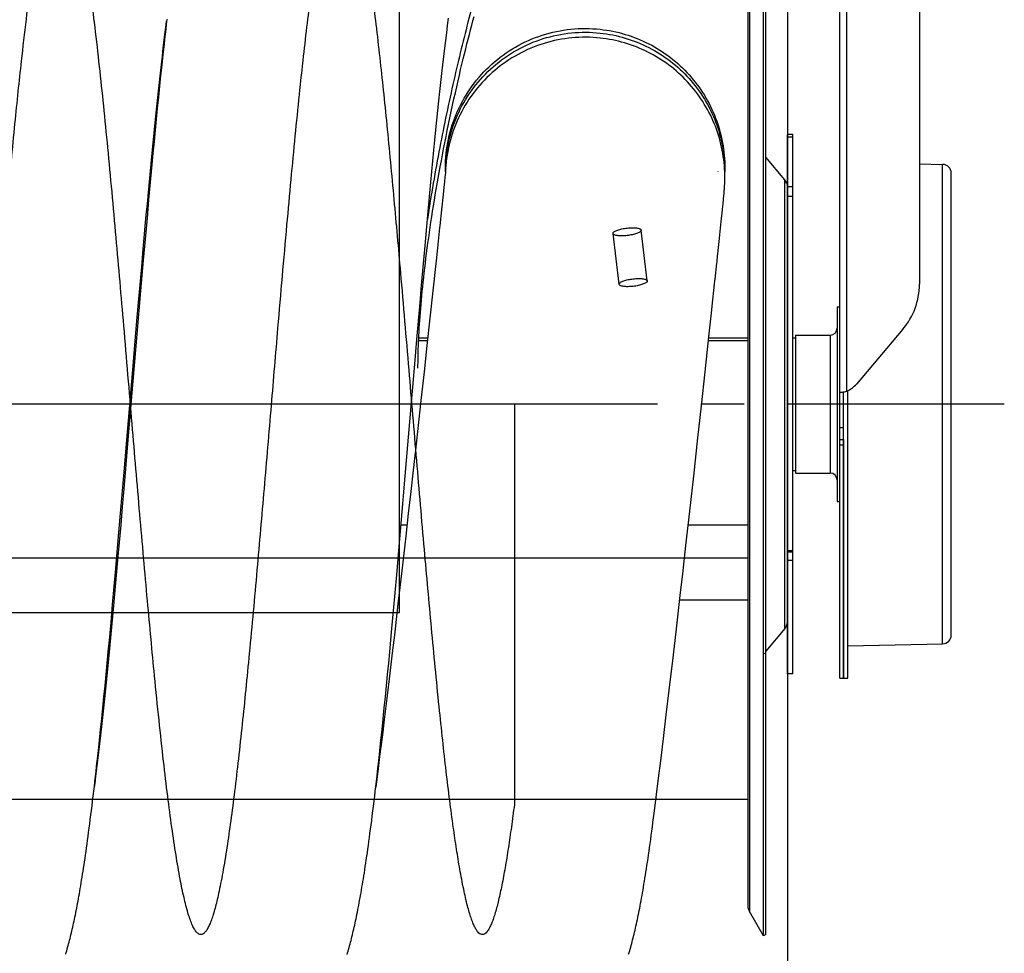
# Model space of a CAD drawing. Extents: x 0 to 594, y 0 to 420.
# Tile 13 of 16: x 292 to 348, y 258 to 311. Entities that reach past the tile are written whole.
import ezdxf

# ---------------------------------------------------------------- set-up
doc = ezdxf.new("R2010")
doc.units = 0
doc.header["$LTSCALE"] = 32.67
doc.linetypes.add('CENTER', pattern=[0.6, 0.375, -0.075, 0.075, -0.075])
for name, color, linetype in [('110528_DXF_CONTINUOUS_LINE', 7, 'CONTINUOUS'), ('110528_DXF_DIMENSION', 7, 'CONTINUOUS'), ('110536_DXF_CONTINUOUS_LINE', 7, 'CONTINUOUS'), ('110592_DXF_CONTINUOUS_LINE', 7, 'CONTINUOUS'), ('110618_DXF_CONTINUOUS_LINE', 7, 'CONTINUOUS'), ('110652_DXF_CONTINUOUS_LINE', 7, 'CONTINUOUS'), ('110660_DXF_CONTINUOUS_LINE', 7, 'CONTINUOUS'), ('111735_DXF_CONTINUOUS_LINE', 7, 'CONTINUOUS'), ('111736_DXF_CONTINUOUS_LINE', 7, 'CONTINUOUS'), ('124129_DXF_CONTINUOUS_LINE', 7, 'CONTINUOUS'), ('ASE_85_150-10_DXF_AXIS', 7, 'CONTINUOUS'), ('G_ASE_DUMMY_DXF_CONTINUOUS', 7, 'CONTINUOUS'), ('GUIDE_150_DXF_CONTINUOUS_L', 7, 'CONTINUOUS'), ('HOSE_85_150-DXF_CONTINUOUS', 7, 'CONTINUOUS'), ('SPRING_DUMMYDXF_CONTINUOUS', 7, 'CONTINUOUS')]:
    doc.layers.add(name, color=color, linetype=linetype)

msp = doc.modelspace()

# ---------------------------------------------------------------- linework, layer by layer
at = {"layer": '110528_DXF_CONTINUOUS_LINE', "color": 7, "linetype": 'CONTINUOUS'}
for p, q in [((334.26461, 259.19831), (334.26461, 319.34831)), ((333.37849, 317.63934), (333.37849, 260.90729)), ((334.26461, 259.19831), (333.46558, 260.58229)), ((334.39452, 259.27331), (334.26461, 259.19831))]:
    msp.add_line(p, q, dxfattribs=at)
at = {"layer": '110528_DXF_CONTINUOUS_LINE', "color": 3, "linetype": 'CONTINUOUS'}
for p, q in [((334.39452, 259.27331), (334.39452, 319.27331)), ((335.47417, 301.95454), (334.39452, 303.24122)), ((335.62624, 283.56292), (335.62624, 298.09397)), ((335.47417, 276.59208), (334.39452, 275.3054))]:
    msp.add_line(p, q, dxfattribs=at)
at = {"layer": '110528_DXF_CONTINUOUS_LINE', "color": 9, "linetype": 'CONTINUOUS'}
for p, q in [((333.46558, 317.96434), (333.46558, 260.58229)), ((335.47417, 276.59208), (335.47417, 301.95454)), ((334.39452, 275.18917), (334.26461, 275.15395))]:
    msp.add_line(p, q, dxfattribs=at)
at = {"layer": '110528_DXF_CONTINUOUS_LINE', "color": 3, "linetype": 'CONTINUOUS'}
for centre, start, end in [((334.97624, 301.53673), 2.502345, 40), ((334.97624, 277.00989), 320, 360)]:
    msp.add_arc(centre, 0.65, start, end, dxfattribs=at)
at = {"layer": '110528_DXF_CONTINUOUS_LINE', "color": 7, "linetype": 'CONTINUOUS'}
msp.add_arc((334.02849, 260.90729), 0.65, 180, 210, dxfattribs=at)
at = {"layer": '110528_DXF_DIMENSION', "color": 2, "linetype": 'CONTINUOUS'}
msp.add_line((335.62624, 330.52274), (335.62624, 248.02389), dxfattribs=at)
at = {"layer": '110536_DXF_CONTINUOUS_LINE', "color": 3, "linetype": 'CONTINUOUS'}
for p, q in [((338.58074, 273.77332), (338.58074, 337.87331)), ((343.08074, 337.82832), (343.08074, 296.0483)), ((342.14492, 293.50579), (339.51565, 290.40725))]:
    msp.add_line(p, q, dxfattribs=at)
at = {"layer": '110536_DXF_CONTINUOUS_LINE', "color": 9, "linetype": 'CONTINUOUS'}
for p, q in [((338.98074, 290.00743), (338.98074, 337.43278)), ((338.58074, 287.95513), (338.78074, 287.95513)), ((338.58074, 287.27331), (338.78074, 287.27331)), ((338.58074, 286.96626), (338.78074, 286.96626))]:
    msp.add_line(p, q, dxfattribs=at)
at = {"layer": '110536_DXF_CONTINUOUS_LINE', "color": 7, "linetype": 'CONTINUOUS'}
for p, q in [((338.68553, 289.94921), (338.69161, 289.94942)), ((338.69161, 289.94942), (338.70203, 289.94971)), ((338.70203, 289.94971), (338.71451, 289.94995)), ((338.71451, 289.94995), (338.72893, 289.95012)), ((338.72893, 289.95012), (338.74506, 289.95018)), ((338.74506, 289.95018), (338.78074, 289.95018)), ((338.78074, 273.77332), (338.78074, 289.95018)), ((338.58074, 273.77331), (338.78074, 273.77331))]:
    msp.add_line(p, q, dxfattribs=at)
at = {"layer": '110536_DXF_CONTINUOUS_LINE', "color": 3, "linetype": 'CONTINUOUS'}
for centre, radius, start, end in [((339.15176, 296.05096), 3.92898, 319.624496, 359.961193), ((338.37255, 291.37884), 1.50022, 293.916343, 319.636765), ((338.54288, 291.34544), 1.40352, 276.037283, 277.764797), ((338.51352, 291.56565), 1.62567, 277.741723, 278.846672), ((338.50015, 291.65289), 1.71393, 278.839768, 279.391228), ((338.4946, 291.68649), 1.74799, 279.390817, 279.947967), ((338.4888, 291.71913), 1.78114, 279.950582, 283.49615), ((338.50755, 291.63931), 1.69915, 283.509369, 284.19887), ((338.5344, 291.53524), 1.59167, 284.180765, 286.285446)]:
    msp.add_arc(centre, radius, start, end, dxfattribs=at)
msp.add_open_spline([(338.58074, 289.95018), (338.58074, 289.94747), (338.59469, 289.94539), (338.61235, 289.94444), (338.64869, 289.94574), (338.67503, 289.94808), (338.6905, 289.94971)], degree=3, knots=[0, 0, 0, 0, 0.07345742, 0.26683287, 0.57926332, 1, 1, 1, 1], dxfattribs=at)
at = {"layer": '110536_DXF_CONTINUOUS_LINE', "color": 7, "linetype": 'CONTINUOUS'}
msp.add_open_spline([(338.78074, 289.95018), (338.78074, 289.95187), (338.78984, 289.95269), (338.79992, 289.95845), (338.82204, 289.96481), (338.8376, 289.97088), (338.84668, 289.97432)], degree=3, knots=[0, 0, 0, 0, 0.07190837, 0.2706216, 0.58538529, 1, 1, 1, 1], dxfattribs=at)
at = {"layer": '110592_DXF_CONTINUOUS_LINE', "color": 7, "linetype": 'CONTINUOUS'}
msp.add_line((333.37849, 266.90831), (328.17803, 266.90831), dxfattribs=at)
at = {"layer": '110618_DXF_CONTINUOUS_LINE', "color": 3, "linetype": 'CONTINUOUS'}
for p, q in [((335.62624, 298.09397), (335.62624, 304.52331)), ((335.62624, 274.02331), (335.62624, 283.56292))]:
    msp.add_line(p, q, dxfattribs=at)
at = {"layer": '110618_DXF_CONTINUOUS_LINE', "color": 7, "linetype": 'CONTINUOUS'}
for p, q in [((335.92624, 304.52331), (335.62624, 304.52331)), ((335.92624, 274.02331), (335.92624, 304.52331)), ((335.92624, 280.90955), (335.62624, 280.90955)), ((335.92624, 274.02331), (335.62624, 274.02331))]:
    msp.add_line(p, q, dxfattribs=at)
at = {"layer": '110618_DXF_CONTINUOUS_LINE', "color": 9, "linetype": 'CONTINUOUS'}
for p, q in [((335.62624, 304.38791), (335.92624, 304.38791)), ((335.92624, 301.56515), (335.62624, 301.56515)), ((335.92624, 301.01571), (335.62624, 301.01571)), ((335.92624, 280.98082), (335.62624, 280.98082)), ((335.92624, 280.43109), (335.62624, 280.43109))]:
    msp.add_line(p, q, dxfattribs=at)
at = {"layer": '110652_DXF_CONTINUOUS_LINE', "color": 9, "linetype": 'CONTINUOUS'}
for p, q in [((313.67849, 277.49512), (313.67849, 311.77331)), ((251.37849, 277.49512), (313.67849, 277.49512))]:
    msp.add_line(p, q, dxfattribs=at)
at = {"layer": '110652_DXF_CONTINUOUS_LINE', "color": 3, "linetype": 'CONTINUOUS'}
for p, q in [((313.67849, 278.68723), (313.67849, 281.32422)), ((297.42076, 277.49512), (297.47206, 277.49512)), ((313.33856, 277.49512), (313.54021, 277.49512))]:
    msp.add_line(p, q, dxfattribs=at)
at = {"layer": '110660_DXF_CONTINUOUS_LINE', "color": 9, "linetype": 'CONTINUOUS'}
for p, q in [((327.69088, 296.24004), (327.34341, 299.11268)), ((326.10246, 296.0479), (325.75498, 298.92054))]:
    msp.add_line(p, q, dxfattribs=at)
for points in [[(325.75458, 298.92728), (325.75458, 298.94154), (325.76819, 298.97475), (325.8121, 299.01598), (325.87848, 299.05745), (325.96681, 299.09748), (326.07454, 299.13525), (326.19807, 299.16919), (326.33359, 299.19825), (326.47617, 299.22132), (326.62142, 299.23766), (326.76398, 299.2467), (326.89948, 299.24815), (327.02296, 299.24204), (327.13065, 299.22858), (327.21906, 299.20849), (327.2856, 299.18208), (327.33099, 299.14991), (327.34381, 299.11924), (327.34381, 299.10594)], [(327.34381, 299.10594), (327.34381, 299.09168), (327.3302, 299.05848), (327.28629, 299.01725), (327.21991, 298.97578), (327.13158, 298.93575), (327.02385, 298.89798), (326.90032, 298.86404), (326.7648, 298.83497), (326.62222, 298.81191), (326.47697, 298.79556), (326.33441, 298.78653), (326.19891, 298.78508), (326.07543, 298.79119), (325.96774, 298.80465), (325.87933, 298.82474), (325.81279, 298.85115), (325.7674, 298.88332), (325.75458, 298.91398), (325.75458, 298.92728)], [(326.10206, 296.05464), (326.10206, 296.0689), (326.11567, 296.10211), (326.15958, 296.14333), (326.22596, 296.18481), (326.31428, 296.22484), (326.42202, 296.26261), (326.54554, 296.29655), (326.68107, 296.32561), (326.82364, 296.34867), (326.9689, 296.36502), (327.11146, 296.37405), (327.24695, 296.37551), (327.37044, 296.3694), (327.47812, 296.35594), (327.56653, 296.33585), (327.63308, 296.30944), (327.67846, 296.27727), (327.69129, 296.2466), (327.69129, 296.2333)], [(327.69129, 296.2333), (327.69129, 296.21904), (327.67767, 296.18584), (327.63376, 296.14461), (327.56739, 296.10313), (327.47906, 296.06311), (327.37132, 296.02534), (327.2478, 295.99139), (327.11228, 295.96233), (326.9697, 295.93927), (326.82445, 295.92292), (326.68189, 295.91389), (326.54639, 295.91243), (326.4229, 295.91855), (326.31522, 295.93201), (326.22681, 295.9521), (326.16027, 295.9785), (326.11488, 296.01067), (326.10206, 296.04134), (326.10206, 296.05464)]]:
    msp.add_open_spline(points, degree=3, knots=[0, 0, 0, 0, 0.02481617, 0.05865304, 0.10381791, 0.16049134, 0.22709802, 0.30233915, 0.38329588, 0.46822515, 0.55360741, 0.63760104, 0.71673469, 0.78932791, 0.85261041, 0.90544698, 0.94659665, 0.9768507, 1, 1, 1, 1], dxfattribs=at)
at = {"layer": '111735_DXF_CONTINUOUS_LINE', "color": 7, "linetype": 'CONTINUOUS'}
for p, q in [((335.92624, 293.02331), (336.08074, 293.02331)), ((335.92624, 285.52331), (336.08074, 285.52331))]:
    msp.add_line(p, q, dxfattribs=at)
at = {"layer": '111736_DXF_CONTINUOUS_LINE', "color": 7, "linetype": 'CONTINUOUS'}
for p, q in [((338.43074, 294.77331), (338.43074, 283.77331)), ((338.43074, 294.77331), (338.58074, 294.77331)), ((336.08074, 293.17331), (336.08074, 285.37331)), ((336.08074, 293.17331), (338.03074, 293.17331)), ((336.08074, 285.37331), (338.03074, 285.37331)), ((338.43074, 283.77331), (338.58074, 283.77331))]:
    msp.add_line(p, q, dxfattribs=at)
at = {"layer": '111736_DXF_CONTINUOUS_LINE', "color": 9, "linetype": 'CONTINUOUS'}
msp.add_line((338.03074, 293.17331), (338.03074, 285.37331), dxfattribs=at)
at = {"layer": '111736_DXF_CONTINUOUS_LINE', "color": 7, "linetype": 'CONTINUOUS'}
for centre, start, end in [((338.03074, 293.57331), 270, 360), ((338.03074, 284.97331), 0, 90)]:
    msp.add_arc(centre, 0.4, start, end, dxfattribs=at)
at = {"layer": '124129_DXF_CONTINUOUS_LINE', "color": 7, "linetype": 'CONTINUOUS'}
msp.add_line((331.67849, 302.45415), (331.67849, 302.42674), dxfattribs=at)
at = {"layer": 'ASE_85_150-10_DXF_AXIS', "color": 7, "linetype": 'CENTER'}
msp.add_line((347.88074, 289.27331), (236.53074, 289.27331), dxfattribs=at)
at = {"layer": 'G_ASE_DUMMY_DXF_CONTINUOUS', "color": 9, "linetype": 'CONTINUOUS'}
for p, q in [((315.26364, 292.85378), (314.7623, 292.85378)), ((333.37849, 292.85378), (331.15642, 292.85378))]:
    msp.add_line(p, q, dxfattribs=at)
at = {"layer": 'G_ASE_DUMMY_DXF_CONTINUOUS', "color": 7, "linetype": 'CONTINUOUS'}
for p, q in [((315.28018, 293.00582), (314.76924, 293.00582)), ((333.37849, 293.00582), (331.17288, 293.00582)), ((314.10718, 282.43348), (313.77461, 282.43348)), ((333.37849, 282.43348), (330.00759, 282.43348)), ((333.37849, 278.1922), (329.52593, 278.1922))]:
    msp.add_line(p, q, dxfattribs=at)
at = {"layer": 'GUIDE_150_DXF_CONTINUOUS_L', "color": 7, "linetype": 'CONTINUOUS'}
msp.add_lwpolyline([(314.72624, 291.30163), (314.72668, 291.46501), (314.7281, 291.64117), (314.73053, 291.82025), (314.73397, 292.00213), (314.73844, 292.18691), (314.74395, 292.37494), (314.75053, 292.56625), (314.75819, 292.76081), (314.76695, 292.95896), (314.77683, 293.16071), (314.78785, 293.36607), (314.80005, 293.57539), (314.81345, 293.78869), (314.82805, 294.00598), (314.84392, 294.22763), (314.86108, 294.45366), (314.87955, 294.68408), (314.89939, 294.91915), (314.92063, 295.15901), (314.94329, 295.40355), (314.9674, 295.65272), (314.993, 295.90661), (315.0201, 296.16513), (315.04869, 296.42797), (315.0788, 296.69513), (315.11044, 296.96656), (315.14359, 297.2419), (315.17826, 297.52112), (315.21445, 297.80417), (315.25212, 298.09056), (315.29127, 298.38023), (315.33191, 298.67314), (315.37398, 298.96878), (315.41747, 299.26708), (315.4624, 299.56799), (315.50867, 299.87103), (315.55627, 300.17598), (315.6052, 300.48292), (315.65548, 300.79183), (315.70701, 301.10221), (315.75986, 301.41441), (315.81427, 301.72976), (315.87022, 302.04812), (315.92773, 302.36946), (315.98709, 302.69531), (316.04834, 303.02569), (316.11146, 303.36038), (316.17669, 303.70048), (316.24431, 304.04709), (316.31409, 304.39885), (316.38556, 304.75322), (316.45885, 305.11073), (316.53383, 305.47053), (316.60954, 305.82809), (316.68592, 306.18319), (316.76294, 306.5358), (316.83966, 306.88172), (316.91581, 307.22007), (316.9915, 307.55162), (317.0663, 307.87477), (317.13992, 308.18858), (317.2125, 308.49398), (317.28427, 308.79218), (317.35517, 309.08316), (317.42515, 309.36696), (317.49449, 309.64486), (317.56316, 309.91689), (317.63112, 310.18303), (317.6986, 310.44439), (317.76566, 310.70118), (317.83219, 310.95317), (317.8983, 311.20084)], dxfattribs=at)
at = {"layer": 'GUIDE_150_DXF_CONTINUOUS_L', "color": 9, "linetype": 'CONTINUOUS'}
msp.add_open_spline([(322.01549, 320.90606), (321.96589, 320.9512), (321.8486, 321.02363), (321.63348, 321.01151), (321.4275, 320.89521), (321.21988, 320.70106), (321.0063, 320.43291), (320.78723, 320.09785), (320.56384, 319.70224), (320.24904, 319.07684), (319.85848, 318.18082), (319.40149, 316.98694), (318.94411, 315.66029), (318.48946, 314.22041), (318.0401, 312.68123), (317.59809, 311.05283), (317.1655, 309.34241), (316.5943, 306.91607), (315.92254, 303.70986), (315.46736, 301.08543), (315.26205, 299.72961)], degree=3, knots=[0, 0, 0, 0, 0.00880951, 0.01711435, 0.02696303, 0.03929486, 0.05430151, 0.07188116, 0.09183588, 0.11394834, 0.16383019, 0.22014567, 0.28183916, 0.34813491, 0.41847437, 0.4924499, 0.56976783, 0.65021666, 0.81987087, 1, 1, 1, 1], dxfattribs=at)
at = {"layer": 'HOSE_85_150-DXF_CONTINUOUS', "color": 9, "linetype": 'CONTINUOUS'}
for p, q in [((313.67849, 277.49512), (313.67849, 311.77331)), ((333.37849, 311.63831), (333.37849, 266.90831)), ((316.27849, 302.40729), (316.27852, 302.41353)), ((316.28115, 302.61226), (316.28131, 302.61815)), ((316.28115, 302.61226), (316.28136, 302.61815)), ((316.29125, 302.57238), (316.29043, 302.55773)), ((316.29136, 302.57237), (316.29065, 302.55772)), ((332.07849, 302.12384), (332.07843, 302.1302)), ((320.17849, 289.27331), (250.67849, 289.27347)), ((320.17849, 289.27331), (320.17849, 266.62767)), ((251.37849, 280.57969), (333.37849, 280.57969)), ((251.37849, 277.49512), (313.67849, 277.49512)), ((333.37849, 266.90831), (251.37849, 266.90831))]:
    msp.add_line(p, q, dxfattribs=at)
at = {"layer": 'HOSE_85_150-DXF_CONTINUOUS', "color": 7, "linetype": 'CONTINUOUS'}
for p, q in [((300.43531, 310.29941), (300.48787, 310.71748)), ((300.48787, 310.71748), (300.51491, 310.9286)), ((316.34979, 310.27272), (316.40225, 310.69072)), ((316.40225, 310.69072), (316.45407, 311.09365)), ((300.38186, 309.86394), (300.43531, 310.29941)), ((316.29672, 309.83982), (316.34979, 310.27272)), ((300.32778, 309.41316), (300.38186, 309.86394)), ((316.24309, 309.39221), (316.29672, 309.83982)), ((300.30189, 309.03749), (300.23834, 308.44759)), ((300.27324, 308.94844), (300.32778, 309.41316)), ((316.18893, 308.93029), (316.24309, 309.39221)), ((300.16352, 307.98371), (300.2185, 308.47206)), ((300.23834, 308.44759), (300.1752, 307.85029)), ((300.2185, 308.47206), (300.27324, 308.94844)), ((316.07923, 307.96492), (316.13429, 308.45436)), ((316.13429, 308.45436), (316.18893, 308.93029)), ((300.10827, 307.4834), (300.16352, 307.98371)), ((316.02381, 307.46266), (316.07923, 307.96492)), ((300.05271, 306.97075), (300.10827, 307.4834)), ((300.1752, 307.85029), (300.11241, 307.24565)), ((315.96808, 306.94802), (316.02381, 307.46266)), ((299.99679, 306.44564), (300.05271, 306.97075)), ((300.11241, 307.24565), (300.04993, 306.63383)), ((315.91207, 306.42156), (315.96808, 306.94802)), ((299.94054, 305.90825), (299.99679, 306.44564)), ((300.04993, 306.63383), (299.98773, 306.0149)), ((315.85581, 305.88366), (315.91207, 306.42156)), ((299.88399, 305.35913), (299.94054, 305.90825)), ((299.98773, 306.0149), (299.92577, 305.38892)), ((315.79931, 305.33469), (315.85581, 305.88366)), ((299.8272, 304.79905), (299.88399, 305.35913)), ((299.92577, 305.38892), (299.86402, 304.7561)), ((315.74259, 304.77501), (315.79931, 305.33469)), ((299.7702, 304.22851), (299.8272, 304.79905)), ((299.86402, 304.7561), (299.80244, 304.11658)), ((315.68568, 304.20495), (315.74259, 304.77501)), ((299.71304, 303.64817), (299.7702, 304.22851)), ((299.80244, 304.11658), (299.74102, 303.47051)), ((315.62857, 303.62482), (315.68568, 304.20495)), ((299.65571, 303.0582), (299.71304, 303.64817)), ((299.74102, 303.47051), (299.67976, 302.81816)), ((315.57127, 303.03491), (315.62857, 303.62482)), ((299.59821, 302.45884), (299.65571, 303.0582)), ((315.51378, 302.43543), (315.57127, 303.03491)), ((299.54051, 301.85018), (299.59821, 302.45884)), ((299.67976, 302.81816), (299.5881, 301.82868)), ((315.45611, 301.8267), (315.51378, 302.43543)), ((316.27849, 302.40729), (316.27849, 302.61825)), ((316.27849, 302.40729), (316.27849, 302.39369)), ((316.28957, 302.51199), (316.27867, 302.39552)), ((316.29358, 302.55735), (316.28957, 302.51199)), ((316.29477, 302.5722), (316.29355, 302.5571)), ((332.07846, 302.08552), (332.07849, 302.40729)), ((332.07849, 302.40729), (332.07849, 302.61825)), ((299.48262, 301.2325), (299.54051, 301.85018)), ((299.5881, 301.82868), (299.49676, 300.8273)), ((315.39826, 301.20913), (315.45611, 301.8267)), ((316.21932, 301.80085), (316.2093, 301.70355)), ((316.25329, 302.1371), (316.21932, 301.80085)), ((332.07136, 301.7478), (332.07283, 301.78764)), ((332.07283, 301.78764), (332.0743, 301.83339)), ((332.07555, 301.87983), (332.07643, 301.92006)), ((332.07643, 301.92006), (332.07711, 301.95575)), ((332.07711, 301.95575), (332.07775, 301.99715)), ((332.07775, 301.99715), (332.07821, 302.04114)), ((332.07821, 302.04114), (332.07846, 302.08552)), ((299.42456, 300.60618), (299.48262, 301.2325)), ((315.34026, 300.58326), (315.39826, 301.20913)), ((316.2093, 301.70355), (316.14934, 301.12428)), ((332.03358, 301.18154), (332.04211, 301.28258)), ((332.04211, 301.28258), (332.0473, 301.34815)), ((332.0473, 301.34815), (332.05194, 301.41055)), ((332.05194, 301.41055), (332.05993, 301.52766)), ((332.05993, 301.52766), (332.06293, 301.57639)), ((332.06293, 301.57639), (332.06537, 301.6196)), ((332.06537, 301.6196), (332.06762, 301.66316)), ((332.06762, 301.66316), (332.06962, 301.70607)), ((332.06962, 301.70607), (332.07136, 301.7478)), ((299.49676, 300.8273), (299.40572, 299.81537)), ((316.14934, 301.12428), (316.05903, 300.26424)), ((331.9743, 300.55921), (332.00652, 300.88742)), ((332.00652, 300.88742), (332.02249, 301.05744)), ((332.02249, 301.05744), (332.03358, 301.18154)), ((299.36635, 299.97184), (299.42456, 300.60618)), ((315.28212, 299.94953), (315.34026, 300.58326)), ((331.87614, 299.60209), (331.94298, 300.24998)), ((331.94298, 300.24998), (331.96737, 300.49036)), ((331.96737, 300.49036), (331.9743, 300.55921)), ((299.30803, 299.33027), (299.36635, 299.97184)), ((299.40572, 299.81537), (299.31495, 298.7939)), ((315.22388, 299.30857), (315.28212, 299.94953)), ((331.75677, 298.46383), (331.87614, 299.60209)), ((299.24963, 298.68205), (299.30803, 299.33027)), ((315.16554, 298.66081), (315.22388, 299.30857)), ((315.95097, 299.24307), (315.81002, 297.91922)), ((299.19119, 298.02788), (299.24963, 298.68205)), ((299.31495, 298.7939), (299.19426, 297.41851)), ((315.10712, 298.00662), (315.16554, 298.66081)), ((299.1034, 297.03576), (299.19119, 298.02788)), ((315.0193, 297.01384), (315.10712, 298.00662)), ((299.19426, 297.41851), (299.04387, 295.68152)), ((299.01541, 296.03102), (299.1034, 297.03576)), ((314.93124, 296.00816), (315.0193, 297.01384)), ((315.73593, 297.22767), (315.58841, 295.85342)), ((331.50005, 296.04838), (331.52061, 296.24083)), ((299.04387, 295.68152), (298.8343, 293.22872)), ((298.92715, 295.01425), (299.01541, 296.03102)), ((314.84296, 294.99086), (314.93124, 296.00816)), ((315.58841, 295.85342), (315.40208, 294.12846)), ((331.36795, 294.81521), (331.50005, 296.04838)), ((298.83864, 293.98675), (298.92715, 295.01425)), ((314.75448, 293.96361), (314.84296, 294.99086)), ((331.18036, 293.07498), (331.34439, 294.59644)), ((331.34439, 294.59644), (331.36795, 294.81521)), ((298.72032, 292.60296), (298.83864, 293.98675)), ((315.40208, 294.12846), (315.23372, 292.57905)), ((314.66587, 292.92816), (314.75448, 293.96361)), ((298.8343, 293.22872), (298.32907, 287.25618)), ((314.54752, 291.53713), (314.66587, 292.92816)), ((330.96572, 291.09678), (331.18036, 293.07498)), ((298.60171, 291.20688), (298.72032, 292.60296)), ((315.23372, 292.57905), (315.07153, 291.09442)), ((298.30395, 287.68513), (298.60171, 291.20688)), ((314.16086, 286.96389), (314.54752, 291.53713)), ((315.07153, 291.09442), (314.89483, 289.48581)), ((330.75527, 289.1702), (330.96572, 291.09678)), ((314.89483, 289.48581), (314.75868, 288.25256)), ((330.55715, 287.36833), (330.75527, 289.1702)), ((314.75868, 288.25256), (314.58265, 286.66668)), ((298.09459, 285.21206), (298.30395, 287.68513)), ((330.31729, 285.20259), (330.55715, 287.36833)), ((298.32907, 287.25618), (298.21093, 285.86611)), ((314.01135, 285.19986), (314.16086, 286.96389)), ((314.58265, 286.66668), (314.45633, 285.53454)), ((298.21093, 285.86611), (298.09308, 284.48845)), ((297.91433, 283.10156), (298.09459, 285.21206)), ((313.80124, 282.74239), (314.01135, 285.19986)), ((314.45633, 285.53454), (314.32213, 284.33759)), ((330.09588, 283.21974), (330.31729, 285.20259)), ((298.09308, 284.48845), (298.00488, 283.46506)), ((314.32213, 284.33759), (314.18114, 283.08689)), ((298.00488, 283.46506), (297.91684, 282.45132)), ((297.76366, 281.3584), (297.91433, 283.10156)), ((314.18114, 283.08689), (314.03516, 281.79901)), ((329.87786, 281.28272), (330.09588, 283.21974)), ((297.91684, 282.45132), (297.82896, 281.44854)), ((313.65049, 281.00296), (313.80124, 282.74239)), ((314.03516, 281.79901), (313.92382, 280.82221)), ((297.64269, 279.97685), (297.76366, 281.3584)), ((297.82896, 281.44854), (297.74129, 280.45846)), ((329.69484, 279.66982), (329.87786, 281.28272)), ((313.52941, 279.62484), (313.65049, 281.00296)), ((313.92382, 280.82221), (313.81264, 279.85158)), ((297.74129, 280.45846), (297.683, 279.80643)), ((297.55165, 278.94975), (297.64269, 279.97685)), ((297.683, 279.80643), (297.62485, 279.16137)), ((313.43835, 278.60158), (313.52941, 279.62484)), ((313.81264, 279.85158), (313.70319, 278.90095)), ((329.5562, 278.45621), (329.69484, 279.66982)), ((297.46034, 277.93194), (297.55165, 278.94975)), ((297.62485, 279.16137), (297.56684, 278.52371)), ((297.56684, 278.52371), (297.50897, 277.89353)), ((313.3471, 277.58907), (313.43835, 278.60158)), ((313.70319, 278.90095), (313.59643, 277.97871)), ((329.31914, 276.39903), (329.5562, 278.45621)), ((297.36873, 276.92474), (297.46034, 277.93194)), ((297.50897, 277.89353), (297.45122, 277.27106)), ((313.59643, 277.97871), (313.49229, 277.08397)), ((297.45122, 277.27106), (297.39359, 276.65645)), ((313.25564, 276.58826), (313.3471, 277.58907)), ((297.27685, 275.92956), (297.36873, 276.92474)), ((313.49229, 277.08397), (313.39044, 276.21382)), ((297.39359, 276.65645), (297.33606, 276.05004)), ((313.1945, 275.92772), (313.25564, 276.58826)), ((313.39044, 276.21382), (313.29061, 275.36601)), ((329.12934, 274.76965), (329.31914, 276.39903)), ((297.21544, 275.27345), (297.27685, 275.92956)), ((297.33606, 276.05004), (297.27866, 275.45223)), ((313.13318, 275.27267), (313.1945, 275.92772)), ((297.1539, 274.62361), (297.21544, 275.27345)), ((297.27866, 275.45223), (297.22142, 274.86369)), ((313.07167, 274.62324), (313.13318, 275.27267)), ((313.29061, 275.36601), (313.1927, 274.53953)), ((297.09221, 273.98034), (297.1539, 274.62361)), ((297.22142, 274.86369), (297.16437, 274.28499)), ((313.00996, 273.97974), (313.07167, 274.62324)), ((313.1927, 274.53953), (313.09671, 273.73423)), ((328.93142, 273.08901), (329.12934, 274.76965)), ((297.03035, 273.34385), (297.09221, 273.98034)), ((297.16437, 274.28499), (297.10754, 273.71658)), ((312.94803, 273.34251), (313.00996, 273.97974)), ((297.10754, 273.71658), (297.05095, 273.15895)), ((313.09671, 273.73423), (313.00255, 272.94987)), ((296.96828, 272.71411), (297.03035, 273.34385)), ((297.05095, 273.15895), (296.99465, 272.61259)), ((312.88587, 272.71193), (312.94803, 273.34251)), ((313.00255, 272.94987), (312.91019, 272.18594)), ((328.7656, 271.69713), (328.93142, 273.08901)), ((296.90596, 272.09127), (296.96828, 272.71411)), ((296.99465, 272.61259), (296.93863, 272.07788)), ((312.82348, 272.08834), (312.88587, 272.71193)), ((296.84338, 271.47551), (296.90596, 272.09127)), ((296.93863, 272.07788), (296.88294, 271.55525)), ((312.76085, 271.47217), (312.82348, 272.08834)), ((312.91019, 272.18594), (312.8197, 271.44258)), ((328.60503, 270.36428), (328.7656, 271.69713)), ((296.78048, 270.86681), (296.84338, 271.47551)), ((296.88294, 271.55525), (296.82756, 271.04469)), ((312.698, 270.86402), (312.76085, 271.47217)), ((312.8197, 271.44258), (312.73102, 270.72011)), ((296.71722, 270.26532), (296.78048, 270.86681)), ((296.82756, 271.04469), (296.77247, 270.54616)), ((312.63494, 270.26451), (312.698, 270.86402)), ((312.73102, 270.72011), (312.6441, 270.01789)), ((296.65354, 269.67097), (296.71722, 270.26532)), ((296.71763, 270.05935), (296.66295, 269.58373)), ((296.77247, 270.54616), (296.71763, 270.05935)), ((312.57165, 269.67381), (312.63494, 270.26451)), ((328.45078, 269.10017), (328.60503, 270.36428)), ((296.66295, 269.58373), (296.60846, 269.11967)), ((312.6441, 270.01789), (312.55907, 269.33618)), ((296.60846, 269.11967), (296.55423, 268.66792)), ((312.55907, 269.33618), (312.47596, 268.67618)), ((328.33098, 268.12959), (328.45078, 269.10017)), ((296.55423, 268.66792), (296.50075, 268.23252)), ((312.47596, 268.67618), (312.39459, 268.03704)), ((312.34294, 267.63648), (312.37884, 267.94576)), ((312.39459, 268.03704), (312.34317, 267.63646)), ((328.21342, 267.18917), (328.33098, 268.12959)), ((312.34317, 267.63647), (312.34078, 267.61805)), ((328.09783, 266.27542), (328.21342, 267.18917)), ((328.01382, 265.61885), (328.09783, 266.27542))]:
    msp.add_line(p, q, dxfattribs=at)
for points in [[(300.52781, 311.03911), (300.49519, 310.75968), (300.46269, 310.47791), (300.43029, 310.19395), (300.39802, 309.90789), (300.36586, 309.61975), (300.30189, 309.03749)], [(316.27867, 302.39552), (316.25941, 302.19851), (316.25756, 302.17987), (316.25329, 302.1371)], [(332.0743, 301.83339), (332.07455, 301.84184), (332.07555, 301.87983)], [(316.05903, 300.26424), (315.96213, 299.34827), (315.95097, 299.24307)], [(331.68725, 297.80658), (331.69546, 297.88403), (331.70355, 297.96047), (331.75677, 298.46383)], [(315.81002, 297.91922), (315.75123, 297.37028), (315.73593, 297.22767)], [(331.62653, 297.23468), (331.63553, 297.31924), (331.64442, 297.40288), (331.68725, 297.80658)], [(331.52061, 296.24083), (331.53075, 296.33573), (331.62653, 297.23468)], [(294.80617, 258.1695), (294.83462, 258.26436), (294.86271, 258.35996), (294.89045, 258.45633), (294.91786, 258.55351), (294.94498, 258.65164), (294.97184, 258.75076), (294.99844, 258.85089), (295.02481, 258.9521), (295.05095, 259.05442), (295.07689, 259.15789), (295.10263, 259.26254), (295.12817, 259.36837), (295.15355, 259.47546), (295.17879, 259.58399), (295.20392, 259.69398), (295.22895, 259.8055), (295.25391, 259.91873), (295.27882, 260.03373), (295.30368, 260.15055), (295.32854, 260.26938), (295.35339, 260.39026), (295.37826, 260.51326), (295.40317, 260.6386), (295.42814, 260.76635), (295.45317, 260.89655), (295.47828, 261.02935), (295.50348, 261.16477), (295.52876, 261.30291), (295.55418, 261.44399), (295.57974, 261.58813), (295.60543, 261.73534), (295.63127, 261.88573), (295.65725, 262.03935), (295.68338, 262.19627), (295.70968, 262.35665), (295.73616, 262.52053), (295.76281, 262.68801), (295.78967, 262.85932), (295.81672, 263.03442), (295.84399, 263.21351), (295.87154, 263.39716), (295.89938, 263.58545), (295.92752, 263.77848), (295.95604, 263.97697), (295.98495, 264.18104), (296.01424, 264.39079), (296.044, 264.60693), (296.07429, 264.82998), (296.10505, 265.0597), (296.13619, 265.2956), (296.16777, 265.53807), (296.19974, 265.78697), (296.23192, 266.04089), (296.2643, 266.29989), (296.29689, 266.56404), (296.32951, 266.83186), (296.36214, 267.10308), (296.3948, 267.37797), (296.42741, 267.65576), (296.45995, 267.9363), (296.49244, 268.21967), (296.52485, 268.50547), (296.55717, 268.79363), (296.58941, 269.08412), (296.65354, 269.67097)], [(312.37884, 267.94576), (312.41149, 268.23058), (312.44386, 268.51616), (312.47605, 268.80325), (312.50807, 269.09181), (312.57165, 269.67381)], [(296.50075, 268.23252), (296.44829, 267.81559), (296.42298, 267.61802)], [(310.71733, 258.14761), (310.74625, 258.24357), (310.77482, 258.34037), (310.80305, 258.43805), (310.83096, 258.53665), (310.85858, 258.63624), (310.88591, 258.73681), (310.91298, 258.83845), (310.93984, 258.94129), (310.9665, 259.04542), (310.99297, 259.15085), (311.01925, 259.25761), (311.04537, 259.36574), (311.07134, 259.47531), (311.09718, 259.58638), (311.12289, 259.699), (311.14849, 259.81321), (311.17401, 259.92918), (311.19947, 260.04692), (311.22486, 260.16651), (311.25024, 260.28815), (311.2756, 260.4119), (311.30097, 260.5378), (311.32639, 260.66614), (311.35186, 260.79699), (311.3774, 260.93038), (311.40304, 261.06655), (311.42878, 261.20554), (311.45462, 261.34744), (311.48061, 261.49246), (311.50676, 261.64073), (311.53305, 261.79227), (311.55951, 261.94721), (311.58614, 262.10563), (311.61293, 262.26759), (311.63991, 262.43321), (311.66707, 262.60257), (311.69443, 262.77573), (311.72198, 262.95285), (311.74972, 263.13387), (311.77767, 263.31899), (311.8059, 263.50875), (311.83438, 263.70309), (311.86316, 263.90225), (311.89235, 264.10727), (311.92197, 264.31827), (311.95201, 264.53538), (311.9826, 264.75972), (312.01383, 264.9919), (312.04561, 265.23166), (312.07789, 265.47871), (312.11078, 265.73396), (312.14417, 265.99683), (312.17774, 266.26472), (312.21148, 266.53771), (312.24538, 266.8158), (312.27911, 267.09603), (312.31257, 267.37763), (312.34294, 267.63648)], [(326.63891, 258.16002), (326.66837, 258.25805), (326.6975, 258.3571), (326.72632, 258.45723), (326.75485, 258.55843), (326.78307, 258.66072), (326.81104, 258.76417), (326.83877, 258.86889), (326.86628, 258.97492), (326.89359, 259.08232), (326.92072, 259.19119), (326.9477, 259.30159), (326.97453, 259.41357), (327.00124, 259.52723), (327.02784, 259.64262), (327.05434, 259.7598), (327.08077, 259.87887), (327.10713, 259.99984), (327.13342, 260.12281), (327.1597, 260.24794), (327.18596, 260.3753), (327.21221, 260.50494), (327.23849, 260.63705), (327.2648, 260.77168), (327.29115, 260.90891), (327.31758, 261.04898), (327.3441, 261.19194), (327.37072, 261.33787), (327.39747, 261.48704), (327.42436, 261.63949), (327.4514, 261.79533), (327.47862, 261.95483), (327.50602, 262.11807), (327.53363, 262.28515), (327.56146, 262.45636), (327.58954, 262.63184), (327.61786, 262.81164), (327.64645, 262.99606), (327.67532, 263.18519), (327.70447, 263.37914), (327.73393, 263.57824), (327.76372, 263.78257), (327.79383, 263.99227), (327.82431, 264.20771), (327.85516, 264.42904), (327.88638, 264.65635), (327.91799, 264.88995), (327.95001, 265.13005), (327.98243, 265.37669), (328.01382, 265.61886)]]:
    msp.add_lwpolyline(points, dxfattribs=at)
at = {"layer": 'HOSE_85_150-DXF_CONTINUOUS', "color": 9, "linetype": 'CONTINUOUS'}
for centre, radius, start, end in [((324.17005, 302.4073), 7.89156, 179.790532, 179.954779), ((324.16965, 302.4073), 7.89116, 178.906995, 179.790517), ((324.17069, 302.40728), 7.8922, 178.51169, 178.906993), ((324.17161, 302.12369), 7.89311, 176.847696, 177.370078), ((324.18543, 302.12373), 7.89307, 0.046927, 2.057672)]:
    msp.add_arc(centre, radius, start, end, dxfattribs=at)
for points, knots in [([(320.17849, 266.62767), (320.12385, 266.20328), (320.01534, 265.39045), (319.84188, 264.20046), (319.66427, 263.10327), (319.48169, 262.11106), (319.29962, 261.26286), (319.13938, 260.64199), (319.0052, 260.21514), (318.9061, 259.94459), (318.80722, 259.7193), (318.71036, 259.54253), (318.61548, 259.41193), (318.52284, 259.32387), (318.4261, 259.27433), (318.32181, 259.26971), (318.21745, 259.31689), (318.11699, 259.41084), (318.01798, 259.54868), (317.91926, 259.73142), (317.82038, 259.95941), (317.7213, 260.23267), (317.62201, 260.55096), (317.47488, 261.08841), (317.29151, 261.90046), (317.09106, 262.96758), (316.89948, 264.14022), (316.71024, 265.43415), (316.51596, 266.90189), (316.31704, 268.54212), (316.11797, 270.3116), (315.83274, 273.01504), (315.48592, 276.60718), (315.06963, 281.24777), (314.65268, 286.11495), (314.21359, 291.33195), (313.79485, 296.25252), (313.3854, 300.8674), (313.06082, 304.30775), (312.78885, 306.98367), (312.58472, 308.87978), (312.37545, 310.69208), (312.16507, 312.36324), (311.96018, 313.83686), (311.75753, 315.14029), (311.57924, 316.14148), (311.42897, 316.87495), (311.32118, 317.35092), (311.2135, 317.77556), (311.10599, 318.14819), (310.99872, 318.46823), (310.88951, 318.74083), (310.77807, 318.96271), (310.67599, 319.11207), (310.59204, 319.19616), (310.53285, 319.23912), (310.47288, 319.26602), (310.41501, 319.27559), (310.36064, 319.27025), (310.28937, 319.24613), (310.19995, 319.18075), (310.10082, 319.06157), (309.99836, 318.89178), (309.8936, 318.66739), (309.78649, 318.38576), (309.67912, 318.05128), (309.52685, 317.50316), (309.34129, 316.68845), (309.1205, 315.52086), (308.89374, 314.1113), (308.66843, 312.50981), (308.44827, 310.76793), (308.22619, 308.85114), (307.99822, 306.72589), (307.7647, 304.40121), (307.53108, 301.94665), (307.20074, 298.32356), (306.83261, 294.06675), (306.41264, 289.0933), (306.02746, 284.53241), (305.62221, 279.85267), (305.2766, 276.06481), (304.9933, 273.16255), (304.78901, 271.17207), (304.57953, 269.25258), (304.36421, 267.42404), (304.14915, 265.75532), (303.92962, 264.2248), (303.73662, 263.04465), (303.574, 262.17655), (303.46217, 261.6348), (303.35596, 261.17067), (303.25647, 260.77928), (303.15711, 260.43221), (303.05573, 260.1233), (302.95204, 259.85553), (302.84529, 259.63193), (302.73839, 259.46104), (302.63088, 259.34155), (302.53195, 259.28341), (302.45466, 259.27107), (302.37769, 259.27886), (302.27824, 259.33129), (302.16613, 259.44957), (302.0526, 259.62839), (301.93725, 259.87173), (301.82143, 260.17711), (301.70894, 260.5329), (301.59895, 260.93534), (301.44763, 261.56123), (301.25471, 262.50718), (301.02814, 263.82979), (300.79614, 265.3968), (300.56361, 267.16862), (300.32329, 269.19202), (300.07659, 271.45861), (299.84342, 273.76355), (299.6274, 276.01439), (299.42217, 278.23718), (299.21149, 280.59489), (298.92124, 283.9278), (298.55045, 288.30246), (298.11171, 293.51201), (297.73341, 297.88996), (297.43011, 301.24994), (297.19646, 303.73667), (296.9629, 306.0992), (296.72381, 308.37185), (296.47883, 310.52459), (296.23754, 312.44467), (296.00821, 314.07178), (295.78941, 315.44339), (295.56617, 316.64158), (295.36519, 317.5266), (295.19952, 318.1129), (295.08346, 318.46263), (294.96779, 318.75051), (294.85037, 318.98015), (294.74395, 319.13096), (294.6522, 319.2145), (294.5876, 319.2539), (294.52182, 319.27404), (294.43056, 319.2738), (294.34278, 319.22905), (294.26691, 319.16022), (294.18317, 319.06174), (294.0816, 318.89538), (293.96608, 318.64565), (293.84617, 318.3226), (293.72305, 317.92261), (293.59709, 317.4428), (293.47086, 316.89224), (293.34445, 316.27218), (293.21791, 315.58407), (293.04215, 314.53679), (292.81714, 313.01401), (292.5508, 310.95133), (292.3119, 308.88219), (292.10089, 306.91368), (291.83874, 304.33499), (291.50764, 300.83073), (291.10112, 296.24119), (290.69533, 291.47482), (290.27842, 286.52293), (289.86238, 281.65112), (289.49507, 277.53482), (289.19037, 274.32227), (288.96737, 272.09218), (288.75562, 270.09935), (288.55167, 268.30116), (288.34265, 266.59872), (288.12781, 265.01152), (287.91334, 263.60172), (287.72598, 262.52936), (287.5702, 261.75438), (287.45351, 261.23238), (287.337, 260.77045), (287.22312, 260.37765), (287.11217, 260.05166), (287.00516, 259.78941), (286.89844, 259.58031), (286.80329, 259.44046), (286.72348, 259.35756), (286.66436, 259.31248), (286.6045, 259.2834), (286.54379, 259.27101), (286.48287, 259.27592), (286.42262, 259.29787), (286.36321, 259.33606), (286.27905, 259.41352), (286.17678, 259.55521), (286.06152, 259.77582), (285.94584, 260.05865), (285.8258, 260.41545), (285.70255, 260.84985), (285.57646, 261.36445), (285.45013, 261.9492), (285.29524, 262.74962), (285.11715, 263.79654), (284.91238, 265.16062), (284.70215, 266.72632), (284.48689, 268.4915), (284.27145, 270.40871), (284.04927, 272.5263), (283.82121, 274.83493), (283.51677, 278.07646), (283.13707, 282.35988), (282.68643, 287.66269), (282.29346, 292.33289), (281.96746, 296.13538), (281.72625, 298.88373), (281.49724, 301.41102), (281.27582, 303.76433), (281.04871, 306.06368), (280.81536, 308.28407), (280.5822, 310.34126), (280.34401, 312.26131), (280.10036, 314.01556), (279.88622, 315.35236), (279.71576, 316.27537), (279.59895, 316.85023), (279.4823, 317.36597), (279.36321, 317.83165), (279.24145, 318.24284), (279.11612, 318.59487), (279.00662, 318.8406), (278.91688, 318.99831), (278.85358, 319.09088), (278.79014, 319.16496), (278.72628, 319.22059), (278.66156, 319.25761), (278.59561, 319.27521), (278.52915, 319.27233), (278.46353, 319.24918), (278.3991, 319.2069), (278.33321, 319.14397), (278.26598, 319.05877), (278.16799, 318.90323), (278.04918, 318.65106), (277.91383, 318.28145), (277.79324, 317.87799), (277.68355, 317.45599), (277.584, 317.02933), (277.48435, 316.55943), (277.3396, 315.81528), (277.15715, 314.74743), (276.94259, 313.31065), (276.72769, 311.6981), (276.50567, 309.86575), (276.27777, 307.81903), (276.05086, 305.62889), (275.82959, 303.36737), (275.60738, 300.99107), (275.37927, 298.45729), (275.06472, 294.8581), (274.66368, 290.12535), (274.201, 284.63113), (273.809, 280.11531), (273.50547, 276.77759), (273.27184, 274.31463), (273.03831, 271.98011), (272.79929, 269.74054), (272.55443, 267.62583), (272.30816, 265.70754), (272.10078, 264.27812), (271.93912, 263.28252), (271.81935, 262.60179), (271.69657, 261.96569), (271.57024, 261.37909), (271.44414, 260.8626), (271.31836, 260.41748), (271.19294, 260.04457), (271.06798, 259.74458), (270.95804, 259.54288), (270.86745, 259.42164), (270.80248, 259.35402), (270.73504, 259.3045), (270.66383, 259.27562), (270.59131, 259.27065), (270.51944, 259.29006), (270.44925, 259.33228), (270.38016, 259.39616), (270.31152, 259.48157), (270.22649, 259.61452), (270.12939, 259.80901), (270.02237, 260.07554), (269.91508, 260.3951), (269.80399, 260.77965), (269.68994, 261.23184), (269.52609, 261.96521), (269.32539, 263.02769), (269.09386, 264.47084), (268.85398, 266.18115), (268.60764, 268.15468), (268.36264, 270.31983), (268.12352, 272.60323), (267.88296, 275.04592), (267.63604, 277.68768), (267.38298, 280.51028), (267.12986, 283.42117), (266.77703, 287.55994), (266.43457, 291.63941), (266.09398, 295.62092), (265.85395, 298.37147), (265.60769, 301.1091), (265.3548, 303.80297), (265.10205, 306.35045), (264.84347, 308.78342), (264.57867, 311.06477), (264.34778, 312.84239), (264.16485, 314.10413), (264.03811, 314.91592), (263.91148, 315.66312), (263.78198, 316.35989), (263.64931, 317.00042), (263.51281, 317.57892), (263.37674, 318.07414), (263.24116, 318.48467), (263.12255, 318.77128), (263.02516, 318.95519), (262.95667, 319.06275), (262.88806, 319.14875), (262.819, 319.21325), (262.74885, 319.25606), (262.6751, 319.27659), (262.59794, 319.2706), (262.52063, 319.23612), (262.44534, 319.17582), (262.37093, 319.09042), (262.29679, 318.97985), (262.19072, 318.78518), (262.12271, 318.62083), (262.07849, 318.50292)], [0, 0, 0, 0, 0.00294949, 0.0056525, 0.00828916, 0.01061052, 0.01260593, 0.0142682, 0.01502806, 0.01568937, 0.01625335, 0.01672256, 0.01707616, 0.01736209, 0.01759679, 0.01780921, 0.01805773, 0.01836356, 0.01874841, 0.01922301, 0.01979273, 0.02045997, 0.02122576, 0.02209036, 0.02430036, 0.02696165, 0.02957398, 0.0324901, 0.03597539, 0.03977924, 0.043879, 0.04824939, 0.05851763, 0.06875467, 0.08036578, 0.09219031, 0.10484309, 0.11440632, 0.12412597, 0.12866275, 0.13294663, 0.13727144, 0.14123799, 0.14455673, 0.14752659, 0.15033021, 0.15156548, 0.15268721, 0.15369389, 0.15458482, 0.15535991, 0.15601979, 0.15660723, 0.15706938, 0.15725843, 0.15742375, 0.15757084, 0.15770747, 0.15782297, 0.15794402, 0.15822208, 0.1585718, 0.1590077, 0.15958537, 0.16027668, 0.16108338, 0.16200604, 0.16419723, 0.16684041, 0.17019604, 0.1740373, 0.17798792, 0.18229817, 0.18733812, 0.19272138, 0.19840291, 0.20433408, 0.21779917, 0.22785489, 0.23873861, 0.24934967, 0.26023344, 0.26495692, 0.26945023, 0.27402601, 0.27826661, 0.28214138, 0.28562344, 0.28892426, 0.29038333, 0.29171112, 0.29273708, 0.29366506, 0.29449449, 0.29522508, 0.29590546, 0.29647246, 0.2969308, 0.29729037, 0.29757285, 0.29769888, 0.29782404, 0.29810013, 0.29844956, 0.29893816, 0.29955413, 0.30030319, 0.30118781, 0.30212538, 0.30317843, 0.30562598, 0.30877819, 0.31242718, 0.31654455, 0.32109582, 0.32647248, 0.33226044, 0.33706491, 0.34205898, 0.34764746, 0.35338159, 0.36511993, 0.37791049, 0.38941869, 0.39540991, 0.40116524, 0.4066354, 0.41177438, 0.41691709, 0.42157, 0.42511332, 0.42824336, 0.43114334, 0.43351369, 0.43449581, 0.43534185, 0.43605284, 0.43663175, 0.43711831, 0.43731365, 0.43748338, 0.43763573, 0.4377819, 0.4381024, 0.4382825, 0.43848893, 0.43899048, 0.43962018, 0.44038353, 0.44136393, 0.44250392, 0.44380222, 0.44525697, 0.44686569, 0.44862467, 0.45257668, 0.4574754, 0.4629604, 0.46693392, 0.47112216, 0.48082712, 0.49119638, 0.5028821, 0.51380091, 0.52545099, 0.53658614, 0.54228756, 0.54769469, 0.55203493, 0.5561015, 0.56016915, 0.56385792, 0.56714158, 0.56999836, 0.57136071, 0.57259013, 0.573685, 0.57464406, 0.57540842, 0.57605772, 0.57659462, 0.57702474, 0.57721734, 0.57738556, 0.57753468, 0.57767219, 0.57780753, 0.57795056, 0.57810974, 0.57829127, 0.57873614, 0.57930471, 0.58000483, 0.58083999, 0.58189858, 0.58311639, 0.58449157, 0.58602186, 0.58873582, 0.59181098, 0.59552953, 0.59962485, 0.60406842, 0.60882806, 0.6143016, 0.62005939, 0.63127051, 0.64394324, 0.65674385, 0.66357641, 0.67025028, 0.67576129, 0.68106858, 0.68654346, 0.69168797, 0.69645813, 0.70081442, 0.70502414, 0.70866591, 0.71014534, 0.71149382, 0.71270925, 0.71378977, 0.71480665, 0.71566407, 0.71636432, 0.71665731, 0.71691384, 0.71713614, 0.7173279, 0.7174949, 0.71764577, 0.71779207, 0.71794639, 0.71811959, 0.71831948, 0.71857199, 0.71886573, 0.71958505, 0.72048779, 0.72157745, 0.72248618, 0.72349311, 0.72459715, 0.7257971, 0.72871854, 0.73206366, 0.73581032, 0.73993186, 0.74478638, 0.75000558, 0.75510937, 0.76044963, 0.76645711, 0.77264553, 0.78535373, 0.79919728, 0.81065174, 0.81659862, 0.82229942, 0.82770531, 0.83277088, 0.8378245, 0.8423793, 0.84610191, 0.84778014, 0.84933175, 0.85086616, 0.85224552, 0.85346753, 0.85453034, 0.85543316, 0.85617767, 0.85676875, 0.85701027, 0.85721895, 0.85741307, 0.85758286, 0.85774155, 0.85790504, 0.85808793, 0.85830084, 0.85855054, 0.85884124, 0.85938717, 0.86004597, 0.86081986, 0.86170971, 0.86280449, 0.86403396, 0.86688902, 0.87025604, 0.87410819, 0.87879315, 0.88396493, 0.88912778, 0.89461876, 0.90088397, 0.90741703, 0.91415316, 0.92102469, 0.93604944, 0.9423722, 0.94856983, 0.95508128, 0.96131908, 0.96722051, 0.9727274, 0.97818407, 0.98305135, 0.98508294, 0.98697215, 0.98871477, 0.99030671, 0.99185704, 0.99322327, 0.99440328, 0.9953959, 0.9962022, 0.99653742, 0.9968292, 0.99708, 0.99729387, 0.99747745, 0.99764123, 0.99781323, 0.99799945, 0.99821601, 0.99847328, 0.99877739, 0.99913194, 1, 1, 1, 1]), ([(316.28131, 302.61815), (316.2958, 303.16046), (316.43752, 304.24541), (316.9789, 305.79207), (317.82617, 307.19563), (318.94331, 308.39555), (320.2828, 309.34112), (321.78797, 309.99208), (323.39398, 310.3209), (324.48863, 310.31579), (325.02826, 310.25744)], [0, 0, 0, 0, 0.12496653, 0.24993894, 0.37492145, 0.49991655, 0.62492463, 0.74994389, 0.87497066, 1, 1, 1, 1]), ([(325.02826, 310.25744), (325.50637, 310.20574), (326.45538, 310.01434), (327.80114, 309.47373), (329.02658, 308.69739), (330.09021, 307.71128), (330.95672, 306.5483), (331.59716, 305.24706), (331.99017, 303.85161), (332.07849, 302.88795), (332.07849, 302.40729)], [0, 0, 0, 0, 0.1250318, 0.2500572, 0.37507318, 0.50007793, 0.62507112, 0.75005397, 0.87502906, 1, 1, 1, 1]), ([(325.02826, 309.9739), (324.49845, 310.03119), (323.42403, 310.03822), (321.84581, 309.72437), (320.36244, 309.09935), (319.03551, 308.18862), (317.91915, 307.02957), (317.05912, 305.66941), (316.49069, 304.1647), (316.32153, 303.10415), (316.29125, 302.57238)], [0, 0, 0, 0, 0.12502871, 0.25005496, 0.37507401, 0.50008224, 0.62507778, 0.75006083, 0.8750336, 1, 1, 1, 1]), ([(332.0734, 302.40714), (332.05657, 302.87574), (331.93884, 303.81208), (331.516, 305.16129), (330.86026, 306.41454), (329.99245, 307.53147), (328.94014, 308.47679), (327.73659, 309.22047), (326.42058, 309.73887), (325.49467, 309.92346), (325.02826, 309.9739)], [0, 0, 0, 0, 0.12497065, 0.24994601, 0.37492939, 0.49992308, 0.62492807, 0.74994395, 0.8749689, 1, 1, 1, 1])]:
    msp.add_open_spline(points, degree=3, knots=knots, dxfattribs=at)
at = {"layer": 'HOSE_85_150-DXF_CONTINUOUS', "color": 7, "linetype": 'CONTINUOUS'}
for points, knots in [([(316.27849, 302.61825), (316.27849, 303.16949), (316.39486, 304.27548), (316.91083, 305.85896), (317.7456, 307.30103), (318.86254, 308.53748), (320.2126, 309.51434), (321.7368, 310.18867), (323.36735, 310.53103), (324.47994, 310.52769), (325.02826, 310.4684)], [0, 0, 0, 0, 0.12496671, 0.24993883, 0.37492087, 0.49991557, 0.62492349, 0.74994292, 0.87497011, 1, 1, 1, 1]), ([(325.02826, 310.4684), (325.50637, 310.4167), (326.45538, 310.22529), (327.80114, 309.68469), (329.02658, 308.90835), (330.09021, 307.92224), (330.95672, 306.75926), (331.59716, 305.45802), (331.99017, 304.06257), (332.07849, 303.09891), (332.07849, 302.61825)], [0, 0, 0, 0, 0.1250318, 0.2500572, 0.37507318, 0.50007793, 0.62507112, 0.75005397, 0.87502907, 1, 1, 1, 1])]:
    msp.add_open_spline(points, degree=3, knots=knots, dxfattribs=at)
at = {"layer": 'SPRING_DUMMYDXF_CONTINUOUS', "color": 7, "linetype": 'CONTINUOUS'}
for p, q in [((343.08074, 302.86002), (344.39185, 302.83088)), ((344.88074, 276.21562), (344.88074, 302.331)), ((339.03074, 273.77331), (339.03074, 290.03086)), ((338.78074, 287.27331), (338.78074, 273.77331)), ((339.03074, 275.59661), (344.39185, 275.71574)), ((338.78074, 273.77331), (339.03074, 273.77331))]:
    msp.add_line(p, q, dxfattribs=at)
at = {"layer": 'SPRING_DUMMYDXF_CONTINUOUS', "color": 9, "linetype": 'CONTINUOUS'}
msp.add_line((344.39185, 275.71574), (344.39185, 302.83088), dxfattribs=at)
at = {"layer": 'SPRING_DUMMYDXF_CONTINUOUS', "color": 7, "linetype": 'CONTINUOUS'}
for centre, start, end in [((344.38074, 302.331), 0, 88.72697), ((344.38074, 276.21562), 271.27303, 360)]:
    msp.add_arc(centre, 0.5, start, end, dxfattribs=at)

doc.saveas('drawing.dxf')
